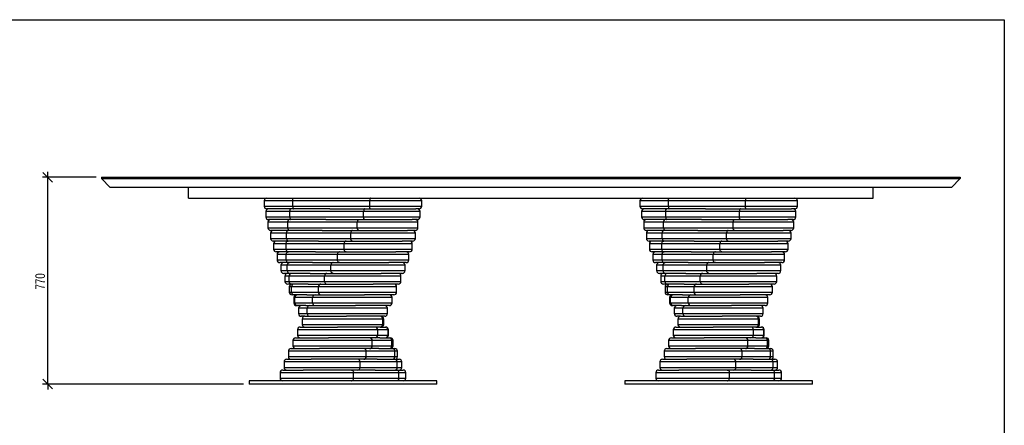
# Model space of a CAD drawing. Header units: millimetres. Extents: x 5 to 292, y 5 to 205.
# Tile 3 of 3: x 109 to 292, y 130 to 205. Entities that reach past the tile are written whole.
import ezdxf

# ---------------------------------------------------------------- set-up
doc = ezdxf.new("R2010")
doc.units = ezdxf.units.MM
doc.layers.add('FORMAT', color=7, linetype='Continuous')
doc.styles.add('SLDTEXTSTYLE1', font='TXT', dxfattribs={"width": 0.75})
doc.dimstyles.new('SLDDIMSTYLE0', dxfattribs={"dimtxt": 1.8, "dimasz": 1.8, "dimexe": 0, "dimexo": 0.0625, "dimgap": 0.45, "dimtad": 1, "dimlfac": 20, "dimrnd": 1e-09, "dimzin": 12, "dimdsep": 46, "dimtxsty": 'SLDTEXTSTYLE1', "dimblk1": 'OBLIQUE', "dimblk2": 'OBLIQUE', "dimsah": 1, "dimcen": 0.09, "dimadec": 0, "dimazin": 3, "dimtfac": 1, "dimtmove": 0, "dimatfit": 0, "dimldrblk": 'OBLIQUE', "dimfxl": 0, "dimfrac": 2, "dimtolj": 1, "dimtzin": 12, "dimarcsym": 0})

# ---------------------------------------------------------------- blocks, each defined once
blk = doc.blocks.new('_Oblique')
at = {"color": 0, "linetype": 'ByBlock', "lineweight": -2}
blk.add_line((-0.5, -0.5), (0.5, 0.5), dxfattribs=at)
blk = doc.blocks.new('_D')
at = {"layer": 'FORMAT', "color": 7}
for p, q in [((113.8, 175.69), (113.8, 176.69)), ((122.8, 175.69), (112.8, 175.69)), ((113.8, 137.19), (113.8, 175.69)), ((150.3, 137.19), (112.8, 137.19)), ((113.8, 137.19), (113.8, 136.19))]:
    blk.add_line(p, q, dxfattribs=at)
at = {"layer": 'FORMAT', "color": 7, "xscale": 1.8, "yscale": 1.8}
for p, rotation in [((113.8, 175.69), 270.0000000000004), ((113.8, 137.19), 90.0000000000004)]:
    blk.add_blockref('_Oblique', p, dxfattribs=dict(at, rotation=rotation))
at = {"layer": 'FORMAT', "color": 7, "insert": (111.48, 154.79), "char_height": 1.8, "attachment_point": 1, "rotation": 90, "style": 'SLDTEXTSTYLE1'}
blk.add_mtext('770', dxfattribs=at)

msp = doc.modelspace()

# ---------------------------------------------------------------- linework, layer by layer
at = {"color": 7, "linetype": 'Continuous', "lineweight": 25}
for p, q in [((123.7986, 175.6906), (283.7986, 175.6906)), ((123.7986, 175.6906), (123.7986, 175.4406)), ((123.7986, 175.4406), (283.7986, 175.4406)), ((125.4486, 173.7906), (123.7986, 175.4406)), ((283.7986, 175.4406), (282.1486, 173.7906)), ((283.7986, 175.6906), (283.7986, 175.4406)), ((282.1486, 173.7906), (125.4486, 173.7906)), ((140.0486, 171.7906), (140.0486, 173.7906)), ((267.5486, 171.7906), (267.5486, 173.7906)), ((140.0486, 171.7906), (267.5486, 171.7906)), ((154.12631, 171.2906), (154.12631, 170.2906)), ((159.43352, 171.2906), (154.12631, 171.2906)), ((173.77809, 171.2906), (159.43352, 171.2906)), ((159.43352, 170.2906), (159.43352, 171.2906)), ((173.77809, 170.2906), (173.77809, 171.2906)), ((183.47088, 171.2906), (173.77809, 171.2906)), ((183.47088, 170.2906), (183.47088, 171.2906)), ((224.12631, 171.2906), (224.12631, 170.2906)), ((229.43352, 171.2906), (224.12631, 171.2906)), ((243.77809, 171.2906), (229.43352, 171.2906)), ((229.43352, 170.2906), (229.43352, 171.2906)), ((243.77809, 170.2906), (243.77809, 171.2906)), ((253.47088, 171.2906), (243.77809, 171.2906)), ((253.47088, 170.2906), (253.47088, 171.2906)), ((154.12631, 170.2906), (159.43352, 170.2906)), ((154.43113, 169.2906), (154.43113, 168.2906)), ((158.91652, 169.2906), (154.43113, 169.2906)), ((159.57971, 169.7906), (154.62631, 169.7906)), ((172.65146, 169.2906), (158.91652, 169.2906)), ((158.91652, 168.2906), (158.91652, 169.2906)), ((159.43352, 170.2906), (173.77809, 170.2906)), ((166.36015, 169.7906), (159.57971, 169.7906)), ((166.36015, 169.7906), (172.85243, 169.7906)), ((172.65146, 168.2906), (172.65146, 169.2906)), ((183.16607, 169.2906), (172.65146, 169.2906)), ((172.85243, 169.7906), (182.3687, 169.7906)), ((173.77809, 170.2906), (183.47088, 170.2906)), ((182.97088, 169.7906), (182.3687, 169.7906)), ((183.16607, 168.2906), (183.16607, 169.2906)), ((224.12631, 170.2906), (229.43352, 170.2906)), ((224.43113, 169.2906), (224.43113, 168.2906)), ((228.91652, 169.2906), (224.43113, 169.2906)), ((229.57971, 169.7906), (224.62631, 169.7906)), ((242.65146, 169.2906), (228.91652, 169.2906)), ((228.91652, 168.2906), (228.91652, 169.2906)), ((229.43352, 170.2906), (243.77809, 170.2906)), ((236.36015, 169.7906), (229.57971, 169.7906)), ((236.36015, 169.7906), (242.85243, 169.7906)), ((242.65146, 168.2906), (242.65146, 169.2906)), ((253.16607, 169.2906), (242.65146, 169.2906)), ((242.85243, 169.7906), (252.3687, 169.7906)), ((243.77809, 170.2906), (253.47088, 170.2906)), ((252.97088, 169.7906), (252.3687, 169.7906)), ((253.16607, 168.2906), (253.16607, 169.2906)), ((154.43113, 168.2906), (158.91652, 168.2906)), ((154.82974, 167.2906), (154.82974, 166.2906)), ((158.53449, 167.2906), (154.82974, 167.2906)), ((159.11749, 167.7906), (154.93113, 167.7906)), ((171.4722, 167.2906), (158.53449, 167.2906)), ((158.53449, 166.2906), (158.53449, 167.2906)), ((158.91652, 168.2906), (172.65146, 168.2906)), ((165.60977, 167.7906), (159.11749, 167.7906)), ((165.60977, 167.7906), (171.72521, 167.7906)), ((171.4722, 166.2906), (171.4722, 167.2906)), ((182.76745, 167.2906), (171.4722, 167.2906)), ((171.72521, 167.7906), (181.6888, 167.7906)), ((172.65146, 168.2906), (183.16607, 168.2906)), ((182.66607, 167.7906), (181.6888, 167.7906)), ((182.76745, 166.2906), (182.76745, 167.2906)), ((224.43113, 168.2906), (228.91652, 168.2906)), ((224.82974, 167.2906), (224.82974, 166.2906)), ((228.53449, 167.2906), (224.82974, 167.2906)), ((229.11749, 167.7906), (224.93113, 167.7906)), ((241.4722, 167.2906), (228.53449, 167.2906)), ((228.53449, 166.2906), (228.53449, 167.2906)), ((228.91652, 168.2906), (242.65146, 168.2906)), ((235.60977, 167.7906), (229.11749, 167.7906)), ((235.60977, 167.7906), (241.72521, 167.7906)), ((241.4722, 166.2906), (241.4722, 167.2906)), ((252.76745, 167.2906), (241.4722, 167.2906)), ((241.72521, 167.7906), (251.6888, 167.7906)), ((242.65146, 168.2906), (253.16607, 168.2906)), ((252.66607, 167.7906), (251.6888, 167.7906)), ((252.76745, 166.2906), (252.76745, 167.2906)), ((154.82974, 166.2906), (158.53449, 166.2906)), ((155.31672, 165.2906), (155.31672, 164.2906)), ((158.29266, 165.2906), (155.31672, 165.2906)), ((158.78751, 165.7906), (155.32974, 165.7906)), ((170.25642, 165.2906), (158.29266, 165.2906)), ((158.29266, 164.2906), (158.29266, 165.2906)), ((158.53449, 166.2906), (171.4722, 166.2906)), ((164.90295, 165.7906), (158.78751, 165.7906)), ((164.90295, 165.7906), (170.55802, 165.7906)), ((170.25642, 164.2906), (170.25642, 165.2906)), ((182.28048, 165.2906), (170.25642, 165.2906)), ((170.55802, 165.7906), (180.83283, 165.7906)), ((171.4722, 166.2906), (182.76745, 166.2906)), ((182.26745, 165.7906), (180.83283, 165.7906)), ((182.28048, 164.2906), (182.28048, 165.2906)), ((224.82974, 166.2906), (228.53449, 166.2906)), ((225.31672, 165.2906), (225.31672, 164.2906)), ((228.29266, 165.2906), (225.31672, 165.2906)), ((228.78751, 165.7906), (225.32974, 165.7906)), ((240.25642, 165.2906), (228.29266, 165.2906)), ((228.29266, 164.2906), (228.29266, 165.2906)), ((228.53449, 166.2906), (241.4722, 166.2906)), ((234.90295, 165.7906), (228.78751, 165.7906)), ((234.90295, 165.7906), (240.55802, 165.7906)), ((240.25642, 164.2906), (240.25642, 165.2906)), ((252.28048, 165.2906), (240.25642, 165.2906)), ((240.55802, 165.7906), (250.83283, 165.7906)), ((241.4722, 166.2906), (252.76745, 166.2906)), ((252.26745, 165.7906), (250.83283, 165.7906)), ((252.28048, 164.2906), (252.28048, 165.2906)), ((155.31672, 164.2906), (158.29266, 164.2906)), ((158.59426, 163.7906), (155.81672, 163.7906)), ((155.88539, 163.2906), (155.88539, 162.2906)), ((158.19432, 163.2906), (155.88539, 163.2906)), ((169.02072, 163.2906), (158.19432, 163.2906)), ((158.19432, 162.2906), (158.19432, 163.2906)), ((158.29266, 164.2906), (170.25642, 164.2906)), ((164.24933, 163.7906), (158.59426, 163.7906)), ((164.24933, 163.7906), (169.3668, 163.7906)), ((169.02072, 162.2906), (169.02072, 163.2906)), ((181.7118, 163.2906), (169.02072, 163.2906)), ((169.3668, 163.7906), (179.81249, 163.7906)), ((170.25642, 164.2906), (182.28048, 164.2906)), ((181.78048, 163.7906), (179.81249, 163.7906)), ((181.7118, 162.2906), (181.7118, 163.2906)), ((225.31672, 164.2906), (228.29266, 164.2906)), ((228.59426, 163.7906), (225.81672, 163.7906)), ((225.88539, 163.2906), (225.88539, 162.2906)), ((228.19432, 163.2906), (225.88539, 163.2906)), ((239.02072, 163.2906), (228.19432, 163.2906)), ((228.19432, 162.2906), (228.19432, 163.2906)), ((228.29266, 164.2906), (240.25642, 164.2906)), ((234.24933, 163.7906), (228.59426, 163.7906)), ((234.24933, 163.7906), (239.3668, 163.7906)), ((239.02072, 162.2906), (239.02072, 163.2906)), ((251.7118, 163.2906), (239.02072, 163.2906)), ((239.3668, 163.7906), (249.81249, 163.7906)), ((240.25642, 164.2906), (252.28048, 164.2906)), ((251.78048, 163.7906), (249.81249, 163.7906)), ((251.7118, 162.2906), (251.7118, 163.2906)), ((155.88539, 162.2906), (158.19432, 162.2906)), ((158.54039, 161.7906), (156.38539, 161.7906)), ((158.19432, 162.2906), (169.02072, 162.2906)), ((163.65785, 161.7906), (158.54039, 161.7906)), ((163.65785, 161.7906), (168.16781, 161.7906)), ((168.16781, 161.7906), (178.64172, 161.7906)), ((169.02072, 162.2906), (181.7118, 162.2906)), ((181.2118, 161.7906), (178.64172, 161.7906)), ((225.88539, 162.2906), (228.19432, 162.2906)), ((228.54039, 161.7906), (226.38539, 161.7906)), ((228.19432, 162.2906), (239.02072, 162.2906)), ((233.65785, 161.7906), (228.54039, 161.7906)), ((233.65785, 161.7906), (238.16781, 161.7906)), ((238.16781, 161.7906), (248.64172, 161.7906)), ((239.02072, 162.2906), (251.7118, 162.2906)), ((251.2118, 161.7906), (248.64172, 161.7906)), ((156.52801, 161.2906), (156.52801, 160.2906)), ((158.24082, 161.2906), (156.52801, 161.2906)), ((156.52801, 160.2906), (158.24082, 160.2906)), ((158.62664, 159.7906), (157.02801, 159.7906)), ((167.782, 161.2906), (158.24082, 161.2906)), ((158.24082, 160.2906), (158.24082, 161.2906)), ((158.24082, 160.2906), (167.782, 160.2906)), ((163.13659, 159.7906), (158.62664, 159.7906)), ((163.13659, 159.7906), (166.97744, 159.7906)), ((166.97744, 159.7906), (177.3365, 159.7906)), ((167.782, 160.2906), (167.782, 161.2906)), ((181.06918, 161.2906), (167.782, 161.2906)), ((167.782, 160.2906), (181.06918, 160.2906)), ((180.56918, 159.7906), (177.3365, 159.7906)), ((181.06918, 160.2906), (181.06918, 161.2906)), ((226.52801, 161.2906), (226.52801, 160.2906)), ((228.24082, 161.2906), (226.52801, 161.2906)), ((226.52801, 160.2906), (228.24082, 160.2906)), ((228.62664, 159.7906), (227.02801, 159.7906)), ((237.782, 161.2906), (228.24082, 161.2906)), ((228.24082, 160.2906), (228.24082, 161.2906)), ((228.24082, 160.2906), (237.782, 160.2906)), ((233.13659, 159.7906), (228.62664, 159.7906)), ((233.13659, 159.7906), (236.97744, 159.7906)), ((236.97744, 159.7906), (247.3365, 159.7906)), ((237.782, 160.2906), (237.782, 161.2906)), ((251.06918, 161.2906), (237.782, 161.2906)), ((237.782, 160.2906), (251.06918, 160.2906)), ((250.56918, 159.7906), (247.3365, 159.7906)), ((251.06918, 160.2906), (251.06918, 161.2906)), ((157.23578, 159.2906), (157.23578, 158.2906)), ((158.43153, 159.2906), (157.23578, 159.2906)), ((157.23578, 158.2906), (158.43153, 158.2906)), ((158.85182, 157.7906), (157.73578, 157.7906)), ((166.55716, 159.2906), (158.43153, 159.2906)), ((158.43153, 158.2906), (158.43153, 159.2906)), ((158.43153, 158.2906), (166.55716, 158.2906)), ((162.69267, 157.7906), (158.85182, 157.7906)), ((162.69267, 157.7906), (165.81195, 157.7906)), ((165.81195, 157.7906), (175.91467, 157.7906)), ((166.55716, 158.2906), (166.55716, 159.2906)), ((180.36141, 159.2906), (166.55716, 159.2906)), ((166.55716, 158.2906), (180.36141, 158.2906)), ((179.86141, 157.7906), (175.91467, 157.7906)), ((180.36141, 158.2906), (180.36141, 159.2906)), ((227.23578, 159.2906), (227.23578, 158.2906)), ((228.43153, 159.2906), (227.23578, 159.2906)), ((227.23578, 158.2906), (228.43153, 158.2906)), ((228.85182, 157.7906), (227.73578, 157.7906)), ((236.55716, 159.2906), (228.43153, 159.2906)), ((228.43153, 158.2906), (228.43153, 159.2906)), ((228.43153, 158.2906), (236.55716, 158.2906)), ((232.69267, 157.7906), (228.85182, 157.7906)), ((232.69267, 157.7906), (235.81195, 157.7906)), ((235.81195, 157.7906), (245.91467, 157.7906)), ((236.55716, 158.2906), (236.55716, 159.2906)), ((250.36141, 159.2906), (236.55716, 159.2906)), ((236.55716, 158.2906), (250.36141, 158.2906)), ((249.86141, 157.7906), (245.91467, 157.7906)), ((250.36141, 158.2906), (250.36141, 159.2906)), ((157.99905, 157.2906), (157.99905, 156.2906)), ((158.76385, 157.2906), (157.99905, 157.2906)), ((157.99905, 156.2906), (158.76385, 156.2906)), ((165.36293, 157.2906), (158.76385, 157.2906)), ((158.76385, 156.2906), (158.76385, 157.2906)), ((158.76385, 156.2906), (165.36293, 156.2906)), ((165.36293, 156.2906), (165.36293, 157.2906)), ((179.59814, 157.2906), (165.36293, 157.2906)), ((165.36293, 156.2906), (179.59814, 156.2906)), ((179.59814, 156.2906), (179.59814, 157.2906)), ((227.99905, 157.2906), (227.99905, 156.2906)), ((228.76385, 157.2906), (227.99905, 157.2906)), ((227.99905, 156.2906), (228.76385, 156.2906)), ((235.36293, 157.2906), (228.76385, 157.2906)), ((228.76385, 156.2906), (228.76385, 157.2906)), ((228.76385, 156.2906), (235.36293, 156.2906)), ((235.36293, 156.2906), (235.36293, 157.2906)), ((249.59814, 157.2906), (235.36293, 157.2906)), ((235.36293, 156.2906), (249.59814, 156.2906)), ((249.59814, 156.2906), (249.59814, 157.2906)), ((159.21286, 155.7906), (158.49905, 155.7906)), ((158.80739, 155.2906), (158.80739, 154.2906)), ((159.23322, 155.2906), (158.80739, 155.2906)), ((158.80739, 154.2906), (159.23322, 154.2906)), ((162.33214, 155.7906), (159.21286, 155.7906)), ((164.21563, 155.2906), (159.23322, 155.2906)), ((159.23322, 154.2906), (159.23322, 155.2906)), ((159.23322, 154.2906), (164.21563, 154.2906)), ((162.33214, 155.7906), (164.68725, 155.7906)), ((164.21563, 154.2906), (164.21563, 155.2906)), ((178.7898, 155.2906), (164.21563, 155.2906)), ((164.21563, 154.2906), (178.7898, 154.2906)), ((164.68725, 155.7906), (174.39564, 155.7906)), ((179.09814, 155.7906), (174.39564, 155.7906)), ((178.7898, 154.2906), (178.7898, 155.2906)), ((229.21286, 155.7906), (228.49905, 155.7906)), ((228.80739, 155.2906), (228.80739, 154.2906)), ((229.23322, 155.2906), (228.80739, 155.2906)), ((228.80739, 154.2906), (229.23322, 154.2906)), ((232.33214, 155.7906), (229.21286, 155.7906)), ((234.21563, 155.2906), (229.23322, 155.2906)), ((229.23322, 154.2906), (229.23322, 155.2906)), ((229.23322, 154.2906), (234.21563, 154.2906)), ((232.33214, 155.7906), (234.68725, 155.7906)), ((234.21563, 154.2906), (234.21563, 155.2906)), ((248.7898, 155.2906), (234.21563, 155.2906)), ((234.21563, 154.2906), (248.7898, 154.2906)), ((234.68725, 155.7906), (244.39564, 155.7906)), ((249.09814, 155.7906), (244.39564, 155.7906)), ((248.7898, 154.2906), (248.7898, 155.2906)), ((159.70483, 153.7906), (159.30739, 153.7906)), ((159.64975, 153.2906), (159.64975, 152.2906)), ((159.83324, 153.2906), (159.64975, 153.2906)), ((159.64975, 152.2906), (159.83324, 152.2906)), ((162.05994, 153.7906), (159.70483, 153.7906)), ((163.13093, 153.2906), (159.83324, 153.2906)), ((159.83324, 152.2906), (159.83324, 153.2906)), ((159.83324, 152.2906), (163.13093, 152.2906)), ((162.05994, 153.7906), (163.6187, 153.7906)), ((163.13093, 152.2906), (163.13093, 153.2906)), ((177.94744, 153.2906), (163.13093, 153.2906)), ((163.13093, 152.2906), (177.94744, 152.2906)), ((163.6187, 153.7906), (172.80016, 153.7906)), ((178.2898, 153.7906), (172.80016, 153.7906)), ((177.94744, 152.2906), (177.94744, 153.2906)), ((229.70483, 153.7906), (229.30739, 153.7906)), ((229.64975, 153.2906), (229.64975, 152.2906)), ((229.83324, 153.2906), (229.64975, 153.2906)), ((229.64975, 152.2906), (229.83324, 152.2906)), ((232.05994, 153.7906), (229.70483, 153.7906)), ((233.13093, 153.2906), (229.83324, 153.2906)), ((229.83324, 152.2906), (229.83324, 153.2906)), ((229.83324, 152.2906), (233.13093, 152.2906)), ((232.05994, 153.7906), (233.6187, 153.7906)), ((233.13093, 152.2906), (233.13093, 153.2906)), ((247.94744, 153.2906), (233.13093, 153.2906)), ((233.13093, 152.2906), (247.94744, 152.2906)), ((233.6187, 153.7906), (242.80016, 153.7906)), ((248.2898, 153.7906), (242.80016, 153.7906)), ((247.94744, 152.2906), (247.94744, 153.2906)), ((160.32101, 151.7906), (160.14975, 151.7906)), ((161.87977, 151.7906), (160.32101, 151.7906)), ((160.51463, 151.2906), (160.51463, 150.2906)), ((160.55572, 151.2906), (160.51463, 151.2906)), ((162.12365, 151.2906), (160.55572, 151.2906)), ((160.55572, 150.2906), (160.55572, 151.2906)), ((161.87977, 151.7906), (162.62091, 151.7906)), ((162.12365, 150.2906), (162.12365, 151.2906)), ((177.08256, 151.2906), (162.12365, 151.2906)), ((162.62091, 151.7906), (171.15002, 151.7906)), ((177.44744, 151.7906), (171.15002, 151.7906)), ((177.08256, 150.2906), (177.08256, 151.2906)), ((230.32101, 151.7906), (230.14975, 151.7906)), ((231.87977, 151.7906), (230.32101, 151.7906)), ((230.51463, 151.2906), (230.51463, 150.2906)), ((230.55572, 151.2906), (230.51463, 151.2906)), ((232.12365, 151.2906), (230.55572, 151.2906)), ((230.55572, 150.2906), (230.55572, 151.2906)), ((231.87977, 151.7906), (232.62091, 151.7906)), ((232.12365, 150.2906), (232.12365, 151.2906)), ((247.08256, 151.2906), (232.12365, 151.2906)), ((232.62091, 151.7906), (241.15002, 151.7906)), ((247.44744, 151.7906), (241.15002, 151.7906)), ((247.08256, 150.2906), (247.08256, 151.2906)), ((160.51463, 150.2906), (160.55572, 150.2906)), ((160.55572, 150.2906), (162.12365, 150.2906)), ((161.05298, 149.7906), (161.01463, 149.7906)), ((161.70697, 149.7906), (161.05298, 149.7906)), ((161.20697, 149.2906), (161.20697, 148.2906)), ((176.20641, 149.2906), (161.20697, 149.2906)), ((161.70697, 149.7906), (169.46777, 149.7906)), ((162.12365, 150.2906), (177.08256, 150.2906)), ((176.58256, 149.7906), (169.46777, 149.7906)), ((176.20641, 148.2906), (176.20641, 149.2906)), ((176.38966, 149.2906), (176.20641, 149.2906)), ((176.38966, 148.2906), (176.38966, 149.2906)), ((176.39022, 149.2906), (176.38966, 149.2906)), ((176.39022, 148.2906), (176.39022, 149.2906)), ((230.51463, 150.2906), (230.55572, 150.2906)), ((230.55572, 150.2906), (232.12365, 150.2906)), ((231.05298, 149.7906), (231.01463, 149.7906)), ((231.70697, 149.7906), (231.05298, 149.7906)), ((231.20697, 149.2906), (231.20697, 148.2906)), ((246.20641, 149.2906), (231.20697, 149.2906)), ((231.70697, 149.7906), (239.46777, 149.7906)), ((232.12365, 150.2906), (247.08256, 150.2906)), ((246.58256, 149.7906), (239.46777, 149.7906)), ((246.20641, 148.2906), (246.20641, 149.2906)), ((246.38966, 149.2906), (246.20641, 149.2906)), ((246.38966, 148.2906), (246.38966, 149.2906)), ((246.39022, 149.2906), (246.38966, 149.2906)), ((246.39022, 148.2906), (246.39022, 149.2906)), ((160.33263, 147.2906), (160.33263, 146.2906)), ((175.27016, 147.2906), (160.33263, 147.2906)), ((160.83263, 147.7906), (167.77638, 147.7906)), ((161.20697, 148.2906), (176.20641, 148.2906)), ((175.70645, 147.7906), (167.77638, 147.7906)), ((175.27016, 146.2906), (175.27016, 147.2906)), ((177.2021, 147.2906), (175.27016, 147.2906)), ((175.79307, 147.7906), (175.70645, 147.7906)), ((175.79307, 147.7906), (176.70626, 147.7906)), ((176.20641, 148.2906), (176.38966, 148.2906)), ((176.38966, 148.2906), (176.39022, 148.2906)), ((176.70626, 147.7906), (176.76456, 147.7906)), ((177.2021, 146.2906), (177.2021, 147.2906)), ((177.26456, 147.2906), (177.2021, 147.2906)), ((177.26456, 146.2906), (177.26456, 147.2906)), ((230.33263, 147.2906), (230.33263, 146.2906)), ((245.27016, 147.2906), (230.33263, 147.2906)), ((230.83263, 147.7906), (237.77638, 147.7906)), ((231.20697, 148.2906), (246.20641, 148.2906)), ((245.70645, 147.7906), (237.77638, 147.7906)), ((245.27016, 146.2906), (245.27016, 147.2906)), ((247.2021, 147.2906), (245.27016, 147.2906)), ((245.79307, 147.7906), (245.70645, 147.7906)), ((245.79307, 147.7906), (246.70626, 147.7906)), ((246.20641, 148.2906), (246.38966, 148.2906)), ((246.38966, 148.2906), (246.39022, 148.2906)), ((246.70626, 147.7906), (246.76456, 147.7906)), ((247.2021, 146.2906), (247.2021, 147.2906)), ((247.26456, 147.2906), (247.2021, 147.2906)), ((247.26456, 146.2906), (247.26456, 147.2906)), ((159.47148, 145.2906), (159.47148, 144.2906)), ((174.24552, 145.2906), (159.47148, 145.2906)), ((159.97148, 145.7906), (166.09895, 145.7906)), ((160.33263, 146.2906), (175.27016, 146.2906)), ((174.77433, 145.7906), (166.09895, 145.7906)), ((174.24552, 144.2906), (174.24552, 145.2906)), ((177.89975, 145.2906), (174.24552, 145.2906)), ((175.68752, 145.7906), (174.77433, 145.7906)), ((175.27016, 146.2906), (177.2021, 146.2906)), ((175.68752, 145.7906), (177.41481, 145.7906)), ((177.2021, 146.2906), (177.26456, 146.2906)), ((177.41481, 145.7906), (177.62571, 145.7906)), ((177.89975, 144.2906), (177.89975, 145.2906)), ((178.12571, 145.2906), (177.89975, 145.2906)), ((178.12571, 144.2906), (178.12571, 145.2906)), ((229.47148, 145.2906), (229.47148, 144.2906)), ((244.24552, 145.2906), (229.47148, 145.2906)), ((229.97148, 145.7906), (236.09895, 145.7906)), ((230.33263, 146.2906), (245.27016, 146.2906)), ((244.77433, 145.7906), (236.09895, 145.7906)), ((244.24552, 144.2906), (244.24552, 145.2906)), ((247.89975, 145.2906), (244.24552, 145.2906)), ((245.68752, 145.7906), (244.77433, 145.7906)), ((245.27016, 146.2906), (247.2021, 146.2906)), ((245.68752, 145.7906), (247.41481, 145.7906)), ((247.2021, 146.2906), (247.26456, 146.2906)), ((247.41481, 145.7906), (247.62571, 145.7906)), ((247.89975, 144.2906), (247.89975, 145.2906)), ((248.12571, 145.2906), (247.89975, 145.2906)), ((248.12571, 144.2906), (248.12571, 145.2906)), ((158.63529, 143.2906), (158.63529, 142.2906)), ((173.14649, 143.2906), (158.63529, 143.2906)), ((159.13529, 143.7906), (164.45839, 143.7906)), ((159.47148, 144.2906), (174.24552, 144.2906)), ((173.76059, 143.7906), (164.45839, 143.7906)), ((173.14649, 142.2906), (173.14649, 143.2906)), ((178.47309, 143.2906), (173.14649, 143.2906)), ((175.48788, 143.7906), (173.76059, 143.7906)), ((174.24552, 144.2906), (177.89975, 144.2906)), ((175.48788, 143.7906), (178.00568, 143.7906)), ((177.89975, 144.2906), (178.12571, 144.2906)), ((178.00568, 143.7906), (178.4619, 143.7906)), ((178.47309, 142.2906), (178.47309, 143.2906)), ((178.9619, 143.2906), (178.47309, 143.2906)), ((178.9619, 142.2906), (178.9619, 143.2906)), ((228.63529, 143.2906), (228.63529, 142.2906)), ((243.14649, 143.2906), (228.63529, 143.2906)), ((229.13529, 143.7906), (234.45839, 143.7906)), ((229.47148, 144.2906), (244.24552, 144.2906)), ((243.76059, 143.7906), (234.45839, 143.7906)), ((243.14649, 142.2906), (243.14649, 143.2906)), ((248.47309, 143.2906), (243.14649, 143.2906)), ((245.48788, 143.7906), (243.76059, 143.7906)), ((244.24552, 144.2906), (247.89975, 144.2906)), ((245.48788, 143.7906), (248.00568, 143.7906)), ((247.89975, 144.2906), (248.12571, 144.2906)), ((248.00568, 143.7906), (248.4619, 143.7906)), ((248.47309, 142.2906), (248.47309, 143.2906)), ((248.9619, 143.2906), (248.47309, 143.2906)), ((248.9619, 142.2906), (248.9619, 143.2906)), ((157.83548, 141.2906), (157.83548, 140.2906)), ((171.98806, 141.2906), (157.83548, 141.2906)), ((158.33548, 141.7906), (162.87712, 141.7906)), ((158.63529, 142.2906), (173.14649, 142.2906)), ((172.67907, 141.7906), (162.87712, 141.7906)), ((171.98806, 140.2906), (171.98806, 141.2906)), ((178.91429, 141.2906), (171.98806, 141.2906)), ((175.19687, 141.7906), (172.67907, 141.7906)), ((173.14649, 142.2906), (178.47309, 142.2906)), ((175.19687, 141.7906), (178.47079, 141.7906)), ((178.47079, 141.7906), (179.26171, 141.7906)), ((178.47309, 142.2906), (178.9619, 142.2906)), ((178.91429, 140.2906), (178.91429, 141.2906)), ((179.76171, 141.2906), (178.91429, 141.2906)), ((179.76171, 140.2906), (179.76171, 141.2906)), ((227.83548, 141.2906), (227.83548, 140.2906)), ((241.98806, 141.2906), (227.83548, 141.2906)), ((228.33548, 141.7906), (232.87712, 141.7906)), ((228.63529, 142.2906), (243.14649, 142.2906)), ((242.67907, 141.7906), (232.87712, 141.7906)), ((241.98806, 140.2906), (241.98806, 141.2906)), ((248.91429, 141.2906), (241.98806, 141.2906)), ((245.19687, 141.7906), (242.67907, 141.7906)), ((243.14649, 142.2906), (248.47309, 142.2906)), ((245.19687, 141.7906), (248.47079, 141.7906)), ((248.47079, 141.7906), (249.26171, 141.7906)), ((248.47309, 142.2906), (248.9619, 142.2906)), ((248.91429, 140.2906), (248.91429, 141.2906)), ((249.76171, 141.2906), (248.91429, 141.2906)), ((249.76171, 140.2906), (249.76171, 141.2906)), ((157.58297, 139.7906), (161.37672, 139.7906)), ((157.83548, 140.2906), (171.98806, 140.2906)), ((171.54456, 139.7906), (161.37672, 139.7906)), ((174.81847, 139.7906), (171.54456, 139.7906)), ((171.98806, 140.2906), (178.91429, 140.2906)), ((174.81847, 139.7906), (178.80379, 139.7906)), ((178.80379, 139.7906), (180.01422, 139.7906)), ((178.91429, 140.2906), (179.76171, 140.2906)), ((227.58297, 139.7906), (231.37672, 139.7906)), ((227.83548, 140.2906), (241.98806, 140.2906)), ((241.54456, 139.7906), (231.37672, 139.7906)), ((244.81847, 139.7906), (241.54456, 139.7906)), ((241.98806, 140.2906), (248.91429, 140.2906)), ((244.81847, 139.7906), (248.80379, 139.7906)), ((248.80379, 139.7906), (250.01422, 139.7906)), ((248.91429, 140.2906), (249.76171, 140.2906)), ((151.2986, 137.7906), (151.2986, 137.1906)), ((186.2986, 137.7906), (151.2986, 137.7906)), ((157.08297, 139.2906), (157.08297, 138.2906)), ((170.78607, 139.2906), (157.08297, 139.2906)), ((157.08297, 138.2906), (170.78607, 138.2906)), ((170.78607, 138.2906), (170.78607, 139.2906)), ((179.21733, 139.2906), (170.78607, 139.2906)), ((170.78607, 138.2906), (179.21733, 138.2906)), ((179.21733, 138.2906), (179.21733, 139.2906)), ((180.51422, 139.2906), (179.21733, 139.2906)), ((179.21733, 138.2906), (180.51422, 138.2906)), ((180.51422, 138.2906), (180.51422, 139.2906)), ((186.2986, 137.1906), (186.2986, 137.7906)), ((221.2986, 137.7906), (221.2986, 137.1906)), ((256.2986, 137.7906), (221.2986, 137.7906)), ((227.08297, 139.2906), (227.08297, 138.2906)), ((240.78607, 139.2906), (227.08297, 139.2906)), ((227.08297, 138.2906), (240.78607, 138.2906)), ((240.78607, 138.2906), (240.78607, 139.2906)), ((249.21733, 139.2906), (240.78607, 139.2906)), ((240.78607, 138.2906), (249.21733, 138.2906)), ((249.21733, 138.2906), (249.21733, 139.2906)), ((250.51422, 139.2906), (249.21733, 139.2906)), ((249.21733, 138.2906), (250.51422, 138.2906)), ((250.51422, 138.2906), (250.51422, 139.2906)), ((256.2986, 137.1906), (256.2986, 137.7906)), ((186.2986, 137.1906), (151.2986, 137.1906)), ((256.2986, 137.1906), (221.2986, 137.1906))]:
    msp.add_line(p, q, dxfattribs=at)
at = {"color": 7, "linetype": 'Continuous', "lineweight": 25, "flags": 128}
for points in [[(159.43352, 171.2906), (159.43633, 171.38814), (159.44465, 171.48194), (159.45816, 171.56838), (159.47634, 171.64415), (159.49849, 171.70633), (159.52377, 171.75254), (159.55119, 171.78099), (159.57971, 171.7906)], [(173.92428, 171.7906), (173.89576, 171.78099), (173.86834, 171.75254), (173.84306, 171.70633), (173.82091, 171.64415), (173.80273, 171.56838), (173.78922, 171.48194), (173.7809, 171.38814), (173.77809, 171.2906)], [(229.43352, 171.2906), (229.43633, 171.38814), (229.44465, 171.48194), (229.45816, 171.56838), (229.47634, 171.64415), (229.49849, 171.70633), (229.52377, 171.75254), (229.55119, 171.78099), (229.57971, 171.7906)], [(243.92428, 171.7906), (243.89576, 171.78099), (243.86834, 171.75254), (243.84306, 171.70633), (243.82091, 171.64415), (243.80273, 171.56838), (243.78922, 171.48194), (243.7809, 171.38814), (243.77809, 171.2906)], [(158.91652, 169.2906), (158.92038, 169.38814), (158.93182, 169.48194), (158.95039, 169.56838), (158.97538, 169.64415), (159.00584, 169.70633), (159.04058, 169.75254), (159.07828, 169.78099), (159.11749, 169.7906)], [(159.43352, 170.2906), (159.43633, 170.19305), (159.44465, 170.09926), (159.45816, 170.01281), (159.47634, 169.93704), (159.49849, 169.87486), (159.52377, 169.82866), (159.55119, 169.8002), (159.57971, 169.7906)], [(172.85243, 169.7906), (172.81322, 169.78099), (172.77552, 169.75254), (172.74078, 169.70633), (172.71032, 169.64415), (172.68533, 169.56838), (172.66676, 169.48194), (172.65532, 169.38814), (172.65146, 169.2906)], [(173.92428, 169.7906), (173.89576, 169.8002), (173.86834, 169.82866), (173.84306, 169.87486), (173.82091, 169.93704), (173.80273, 170.01281), (173.78922, 170.09926), (173.7809, 170.19305), (173.77809, 170.2906)], [(228.91652, 169.2906), (228.92038, 169.38814), (228.93182, 169.48194), (228.95039, 169.56838), (228.97538, 169.64415), (229.00584, 169.70633), (229.04058, 169.75254), (229.07828, 169.78099), (229.11749, 169.7906)], [(229.43352, 170.2906), (229.43633, 170.19305), (229.44465, 170.09926), (229.45816, 170.01281), (229.47634, 169.93704), (229.49849, 169.87486), (229.52377, 169.82866), (229.55119, 169.8002), (229.57971, 169.7906)], [(242.85243, 169.7906), (242.81322, 169.78099), (242.77552, 169.75254), (242.74078, 169.70633), (242.71032, 169.64415), (242.68533, 169.56838), (242.66676, 169.48194), (242.65532, 169.38814), (242.65146, 169.2906)], [(243.92428, 169.7906), (243.89576, 169.8002), (243.86834, 169.82866), (243.84306, 169.87486), (243.82091, 169.93704), (243.80273, 170.01281), (243.78922, 170.09926), (243.7809, 170.19305), (243.77809, 170.2906)], [(158.53449, 167.2906), (158.53935, 167.38814), (158.55375, 167.48194), (158.57713, 167.56838), (158.6086, 167.64415), (158.64694, 167.70633), (158.69068, 167.75254), (158.73815, 167.78099), (158.78751, 167.7906)], [(158.91652, 168.2906), (158.92038, 168.19305), (158.93182, 168.09926), (158.95039, 168.01281), (158.97538, 167.93704), (159.00584, 167.87486), (159.04058, 167.82866), (159.07828, 167.8002), (159.11749, 167.7906)], [(171.72521, 167.7906), (171.67585, 167.78099), (171.62839, 167.75254), (171.58464, 167.70633), (171.5463, 167.64415), (171.51484, 167.56838), (171.49145, 167.48194), (171.47706, 167.38814), (171.4722, 167.2906)], [(172.85243, 167.7906), (172.81322, 167.8002), (172.77552, 167.82866), (172.74078, 167.87486), (172.71032, 167.93704), (172.68533, 168.01281), (172.66676, 168.09926), (172.65532, 168.19305), (172.65146, 168.2906)], [(228.53449, 167.2906), (228.53935, 167.38814), (228.55375, 167.48194), (228.57713, 167.56838), (228.6086, 167.64415), (228.64694, 167.70633), (228.69068, 167.75254), (228.73815, 167.78099), (228.78751, 167.7906)], [(228.91652, 168.2906), (228.92038, 168.19305), (228.93182, 168.09926), (228.95039, 168.01281), (228.97538, 167.93704), (229.00584, 167.87486), (229.04058, 167.82866), (229.07828, 167.8002), (229.11749, 167.7906)], [(241.72521, 167.7906), (241.67585, 167.78099), (241.62839, 167.75254), (241.58464, 167.70633), (241.5463, 167.64415), (241.51484, 167.56838), (241.49145, 167.48194), (241.47706, 167.38814), (241.4722, 167.2906)], [(242.85243, 167.7906), (242.81322, 167.8002), (242.77552, 167.82866), (242.74078, 167.87486), (242.71032, 167.93704), (242.68533, 168.01281), (242.66676, 168.09926), (242.65532, 168.19305), (242.65146, 168.2906)], [(158.29266, 165.2906), (158.29845, 165.38814), (158.31561, 165.48194), (158.34349, 165.56838), (158.38099, 165.64415), (158.4267, 165.70633), (158.47884, 165.75254), (158.53542, 165.78099), (158.59426, 165.7906)], [(158.53449, 166.2906), (158.53935, 166.19305), (158.55375, 166.09926), (158.57713, 166.01281), (158.6086, 165.93704), (158.64694, 165.87486), (158.69068, 165.82866), (158.73815, 165.8002), (158.78751, 165.7906)], [(170.55802, 165.7906), (170.49918, 165.78099), (170.4426, 165.75254), (170.39046, 165.70633), (170.34475, 165.64415), (170.30724, 165.56838), (170.27937, 165.48194), (170.26221, 165.38814), (170.25642, 165.2906)], [(171.72521, 165.7906), (171.67585, 165.8002), (171.62839, 165.82866), (171.58464, 165.87486), (171.5463, 165.93704), (171.51484, 166.01281), (171.49145, 166.09926), (171.47706, 166.19305), (171.4722, 166.2906)], [(228.29266, 165.2906), (228.29845, 165.38814), (228.31561, 165.48194), (228.34349, 165.56838), (228.38099, 165.64415), (228.4267, 165.70633), (228.47884, 165.75254), (228.53542, 165.78099), (228.59426, 165.7906)], [(228.53449, 166.2906), (228.53935, 166.19305), (228.55375, 166.09926), (228.57713, 166.01281), (228.6086, 165.93704), (228.64694, 165.87486), (228.69068, 165.82866), (228.73815, 165.8002), (228.78751, 165.7906)], [(240.55802, 165.7906), (240.49918, 165.78099), (240.4426, 165.75254), (240.39046, 165.70633), (240.34475, 165.64415), (240.30724, 165.56838), (240.27937, 165.48194), (240.26221, 165.38814), (240.25642, 165.2906)], [(241.72521, 165.7906), (241.67585, 165.8002), (241.62839, 165.82866), (241.58464, 165.87486), (241.5463, 165.93704), (241.51484, 166.01281), (241.49145, 166.09926), (241.47706, 166.19305), (241.4722, 166.2906)], [(158.19432, 163.2906), (158.20097, 163.38814), (158.22066, 163.48194), (158.25264, 163.56838), (158.29568, 163.64415), (158.34812, 163.70633), (158.40796, 163.75254), (158.47288, 163.78099), (158.54039, 163.7906)], [(158.29266, 164.2906), (158.29845, 164.19305), (158.31561, 164.09926), (158.34349, 164.01281), (158.38099, 163.93704), (158.4267, 163.87486), (158.47884, 163.82866), (158.53542, 163.8002), (158.59426, 163.7906)], [(169.3668, 163.7906), (169.29928, 163.78099), (169.23436, 163.75254), (169.17453, 163.70633), (169.12209, 163.64415), (169.07905, 163.56838), (169.04707, 163.48194), (169.02737, 163.38814), (169.02072, 163.2906)], [(170.55802, 163.7906), (170.49918, 163.8002), (170.4426, 163.82866), (170.39046, 163.87486), (170.34475, 163.93704), (170.30724, 164.01281), (170.27937, 164.09926), (170.26221, 164.19305), (170.25642, 164.2906)], [(228.19432, 163.2906), (228.20097, 163.38814), (228.22066, 163.48194), (228.25264, 163.56838), (228.29568, 163.64415), (228.34812, 163.70633), (228.40796, 163.75254), (228.47288, 163.78099), (228.54039, 163.7906)], [(228.29266, 164.2906), (228.29845, 164.19305), (228.31561, 164.09926), (228.34349, 164.01281), (228.38099, 163.93704), (228.4267, 163.87486), (228.47884, 163.82866), (228.53542, 163.8002), (228.59426, 163.7906)], [(239.3668, 163.7906), (239.29928, 163.78099), (239.23436, 163.75254), (239.17453, 163.70633), (239.12209, 163.64415), (239.07905, 163.56838), (239.04707, 163.48194), (239.02737, 163.38814), (239.02072, 163.2906)], [(240.55802, 163.7906), (240.49918, 163.8002), (240.4426, 163.82866), (240.39046, 163.87486), (240.34475, 163.93704), (240.30724, 164.01281), (240.27937, 164.09926), (240.26221, 164.19305), (240.25642, 164.2906)], [(158.19432, 162.2906), (158.20097, 162.19305), (158.22066, 162.09926), (158.25264, 162.01281), (158.29568, 161.93704), (158.34812, 161.87486), (158.40796, 161.82866), (158.47288, 161.8002), (158.54039, 161.7906)], [(158.24082, 161.2906), (158.24824, 161.38814), (158.27019, 161.48194), (158.30585, 161.56838), (158.35383, 161.64415), (158.41229, 161.70633), (158.47899, 161.75254), (158.55137, 161.78099), (158.62664, 161.7906)], [(168.16781, 161.7906), (168.09254, 161.78099), (168.02017, 161.75254), (167.95346, 161.70633), (167.895, 161.64415), (167.84702, 161.56838), (167.81137, 161.48194), (167.78941, 161.38814), (167.782, 161.2906)], [(169.3668, 161.7906), (169.29928, 161.8002), (169.23436, 161.82866), (169.17453, 161.87486), (169.12209, 161.93704), (169.07905, 162.01281), (169.04707, 162.09926), (169.02737, 162.19305), (169.02072, 162.2906)], [(228.19432, 162.2906), (228.20097, 162.19305), (228.22066, 162.09926), (228.25264, 162.01281), (228.29568, 161.93704), (228.34812, 161.87486), (228.40796, 161.82866), (228.47288, 161.8002), (228.54039, 161.7906)], [(228.24082, 161.2906), (228.24824, 161.38814), (228.27019, 161.48194), (228.30585, 161.56838), (228.35383, 161.64415), (228.41229, 161.70633), (228.47899, 161.75254), (228.55137, 161.78099), (228.62664, 161.7906)], [(238.16781, 161.7906), (238.09254, 161.78099), (238.02017, 161.75254), (237.95346, 161.70633), (237.895, 161.64415), (237.84702, 161.56838), (237.81137, 161.48194), (237.78941, 161.38814), (237.782, 161.2906)], [(239.3668, 161.7906), (239.29928, 161.8002), (239.23436, 161.82866), (239.17453, 161.87486), (239.12209, 161.93704), (239.07905, 162.01281), (239.04707, 162.09926), (239.02737, 162.19305), (239.02072, 162.2906)], [(158.24082, 160.2906), (158.24824, 160.19305), (158.27019, 160.09926), (158.30585, 160.01281), (158.35383, 159.93704), (158.41229, 159.87486), (158.47899, 159.82866), (158.55137, 159.8002), (158.62664, 159.7906)], [(158.43153, 159.2906), (158.43961, 159.38814), (158.46353, 159.48194), (158.50237, 159.56838), (158.55463, 159.64415), (158.61832, 159.70633), (158.69098, 159.75254), (158.76982, 159.78099), (158.85182, 159.7906)], [(166.97744, 159.7906), (166.89545, 159.78099), (166.81661, 159.75254), (166.74394, 159.70633), (166.68026, 159.64415), (166.62799, 159.56838), (166.58915, 159.48194), (166.56523, 159.38814), (166.55716, 159.2906)], [(168.16781, 159.7906), (168.09254, 159.8002), (168.02017, 159.82866), (167.95346, 159.87486), (167.895, 159.93704), (167.84702, 160.01281), (167.81137, 160.09926), (167.78941, 160.19305), (167.782, 160.2906)], [(228.24082, 160.2906), (228.24824, 160.19305), (228.27019, 160.09926), (228.30585, 160.01281), (228.35383, 159.93704), (228.41229, 159.87486), (228.47899, 159.82866), (228.55137, 159.8002), (228.62664, 159.7906)], [(228.43153, 159.2906), (228.43961, 159.38814), (228.46353, 159.48194), (228.50237, 159.56838), (228.55463, 159.64415), (228.61832, 159.70633), (228.69098, 159.75254), (228.76982, 159.78099), (228.85182, 159.7906)], [(236.97744, 159.7906), (236.89545, 159.78099), (236.81661, 159.75254), (236.74394, 159.70633), (236.68026, 159.64415), (236.62799, 159.56838), (236.58915, 159.48194), (236.56523, 159.38814), (236.55716, 159.2906)], [(238.16781, 159.7906), (238.09254, 159.8002), (238.02017, 159.82866), (237.95346, 159.87486), (237.895, 159.93704), (237.84702, 160.01281), (237.81137, 160.09926), (237.78941, 160.19305), (237.782, 160.2906)], [(158.43153, 158.2906), (158.43961, 158.19305), (158.46353, 158.09926), (158.50237, 158.01281), (158.55463, 157.93704), (158.61832, 157.87486), (158.69098, 157.82866), (158.76982, 157.8002), (158.85182, 157.7906)], [(166.97744, 157.7906), (166.89545, 157.8002), (166.81661, 157.82866), (166.74394, 157.87486), (166.68026, 157.93704), (166.62799, 158.01281), (166.58915, 158.09926), (166.56523, 158.19305), (166.55716, 158.2906)], [(228.43153, 158.2906), (228.43961, 158.19305), (228.46353, 158.09926), (228.50237, 158.01281), (228.55463, 157.93704), (228.61832, 157.87486), (228.69098, 157.82866), (228.76982, 157.8002), (228.85182, 157.7906)], [(236.97744, 157.7906), (236.89545, 157.8002), (236.81661, 157.82866), (236.74394, 157.87486), (236.68026, 157.93704), (236.62799, 158.01281), (236.58915, 158.09926), (236.56523, 158.19305), (236.55716, 158.2906)], [(170.37253, 139.7906), (170.45321, 139.78099), (170.53079, 139.75254), (170.60229, 139.70633), (170.66495, 139.64415), (170.71638, 139.56838), (170.7546, 139.48194), (170.77813, 139.38814), (170.78607, 139.2906)], [(179.21733, 139.2906), (179.20938, 139.38814), (179.18585, 139.48194), (179.14763, 139.56838), (179.0962, 139.64415), (179.03354, 139.70633), (178.96204, 139.75254), (178.88446, 139.78099), (178.80379, 139.7906)], [(240.37253, 139.7906), (240.45321, 139.78099), (240.53079, 139.75254), (240.60229, 139.70633), (240.66495, 139.64415), (240.71638, 139.56838), (240.7546, 139.48194), (240.77813, 139.38814), (240.78607, 139.2906)], [(249.21733, 139.2906), (249.20938, 139.38814), (249.18585, 139.48194), (249.14763, 139.56838), (249.0962, 139.64415), (249.03354, 139.70633), (248.96204, 139.75254), (248.88446, 139.78099), (248.80379, 139.7906)], [(170.37253, 137.7906), (170.45321, 137.8002), (170.53079, 137.82866), (170.60229, 137.87486), (170.66495, 137.93704), (170.71638, 138.01281), (170.7546, 138.09926), (170.77813, 138.19305), (170.78607, 138.2906)], [(179.21733, 138.2906), (179.20938, 138.19305), (179.18585, 138.09926), (179.14763, 138.01281), (179.0962, 137.93704), (179.03354, 137.87486), (178.96204, 137.82866), (178.88446, 137.8002), (178.80379, 137.7906)], [(240.37253, 137.7906), (240.45321, 137.8002), (240.53079, 137.82866), (240.60229, 137.87486), (240.66495, 137.93704), (240.71638, 138.01281), (240.7546, 138.09926), (240.77813, 138.19305), (240.78607, 138.2906)], [(249.21733, 138.2906), (249.20938, 138.19305), (249.18585, 138.09926), (249.14763, 138.01281), (249.0962, 137.93704), (249.03354, 137.87486), (248.96204, 137.82866), (248.88446, 137.8002), (248.80379, 137.7906)]]:
    msp.add_lwpolyline(points, dxfattribs=at)
at = {"color": 7, "linetype": 'Continuous', "lineweight": 25}
for centre, radius, start, end in [((154.62631, 171.2906), 0.5, 90, 180), ((182.97088, 171.2906), 0.5, 0, 90), ((224.62631, 171.2906), 0.5, 90, 180), ((252.97088, 171.2906), 0.5, 0, 90), ((154.62631, 170.2906), 0.5, 180, 270), ((154.93113, 169.2906), 0.5, 90, 180), ((182.66607, 169.2906), 0.5, 0, 90), ((182.97088, 170.2906), 0.5, 270, 0), ((224.62631, 170.2906), 0.5, 180, 270), ((224.93113, 169.2906), 0.5, 90, 180), ((252.66607, 169.2906), 0.5, 0, 90), ((252.97088, 170.2906), 0.5, 270, 0), ((154.93113, 168.2906), 0.5, 180, 270), ((155.32974, 167.2906), 0.5, 90, 180), ((182.26745, 167.2906), 0.5, 0, 90), ((182.66607, 168.2906), 0.5, 270, 0), ((224.93113, 168.2906), 0.5, 180, 270), ((225.32974, 167.2906), 0.5, 90, 180), ((252.26745, 167.2906), 0.5, 0, 90), ((252.66607, 168.2906), 0.5, 270, 0), ((155.32974, 166.2906), 0.5, 180, 270), ((155.81672, 165.2906), 0.5, 90, 180), ((181.78048, 165.2906), 0.5, 0, 90), ((182.26745, 166.2906), 0.5, 270, 0), ((225.32974, 166.2906), 0.5, 180, 270), ((225.81672, 165.2906), 0.5, 90, 180), ((251.78048, 165.2906), 0.5, 0, 90), ((252.26745, 166.2906), 0.5, 270, 0), ((155.81672, 164.2906), 0.5, 180, 270), ((156.38539, 163.2906), 0.5, 90, 180), ((181.2118, 163.2906), 0.5, 0, 90), ((181.78048, 164.2906), 0.5, 270, 0), ((225.81672, 164.2906), 0.5, 180, 270), ((226.38539, 163.2906), 0.5, 90, 180), ((251.2118, 163.2906), 0.5, 0, 90), ((251.78048, 164.2906), 0.5, 270, 0), ((156.38539, 162.2906), 0.5, 180, 270), ((157.02801, 161.2906), 0.5, 90, 180), ((180.56918, 161.2906), 0.5, 0, 90), ((181.2118, 162.2906), 0.5, 270, 0), ((226.38539, 162.2906), 0.5, 180, 270), ((227.02801, 161.2906), 0.5, 90, 180), ((250.56918, 161.2906), 0.5, 0, 90), ((251.2118, 162.2906), 0.5, 270, 0), ((157.02801, 160.2906), 0.5, 180, 270), ((157.73578, 159.2906), 0.5, 90, 180), ((179.86141, 159.2906), 0.5, 0, 90), ((180.56918, 160.2906), 0.5, 270, 0), ((227.02801, 160.2906), 0.5, 180, 270), ((227.73578, 159.2906), 0.5, 90, 180), ((249.86141, 159.2906), 0.5, 0, 90), ((250.56918, 160.2906), 0.5, 270, 0), ((157.73578, 158.2906), 0.5, 180, 270), ((158.49905, 157.2906), 0.5, 90, 180), ((159.2398, 157.31479), 0.47657, 93.2406657, 182.9099065), ((165.83889, 157.31479), 0.47657, 93.2406657, 182.9099065), ((179.09814, 157.2906), 0.5, 0, 90), ((179.86141, 158.2906), 0.5, 270, 0), ((227.73578, 158.2906), 0.5, 180, 270), ((228.49905, 157.2906), 0.5, 90, 180), ((229.2398, 157.31479), 0.47657, 93.2406657, 182.9099065), ((235.83889, 157.31479), 0.47657, 93.2406657, 182.9099065), ((249.09814, 157.2906), 0.5, 0, 90), ((249.86141, 158.2906), 0.5, 270, 0), ((158.49905, 156.2906), 0.5, 180, 270), ((159.2398, 156.2664), 0.47657, 177.0900935, 266.7593343), ((165.83889, 156.2664), 0.47657, 177.0900935, 266.7593343), ((179.09814, 156.2906), 0.5, 270, 0), ((228.49905, 156.2906), 0.5, 180, 270), ((229.2398, 156.2664), 0.47657, 177.0900935, 266.7593343), ((235.83889, 156.2664), 0.47657, 177.0900935, 266.7593343), ((249.09814, 156.2906), 0.5, 270, 0), ((159.30739, 155.2906), 0.5, 90, 180), ((159.30739, 154.2906), 0.5, 180, 270), ((159.71945, 155.30439), 0.48643, 91.722513, 181.6246863), ((159.71945, 154.27681), 0.48643, 178.3753137, 268.277487), ((164.70187, 155.30439), 0.48643, 91.722513, 181.6246863), ((164.70187, 154.27681), 0.48643, 178.3753137, 268.277487), ((178.2898, 155.2906), 0.5, 0, 90), ((178.2898, 154.2906), 0.5, 270, 0), ((229.30739, 155.2906), 0.5, 90, 180), ((229.30739, 154.2906), 0.5, 180, 270), ((229.71945, 155.30439), 0.48643, 91.722513, 181.6246863), ((229.71945, 154.27681), 0.48643, 178.3753137, 268.277487), ((234.70187, 155.30439), 0.48643, 91.722513, 181.6246863), ((234.70187, 154.27681), 0.48643, 178.3753137, 268.277487), ((248.2898, 155.2906), 0.5, 0, 90), ((248.2898, 154.2906), 0.5, 270, 0), ((160.14975, 153.2906), 0.5, 90, 180), ((160.14975, 152.2906), 0.5, 180, 270), ((160.3272, 153.29664), 0.494, 90.7183147, 180.7007399), ((160.3272, 152.28456), 0.494, 179.2992601, 269.2816853), ((163.62489, 153.29664), 0.494, 90.7183147, 180.7007399), ((163.62489, 152.28456), 0.494, 179.2992601, 269.2816853), ((177.44744, 153.2906), 0.5, 0, 90), ((177.44744, 152.2906), 0.5, 270, 0), ((230.14975, 153.2906), 0.5, 90, 180), ((230.14975, 152.2906), 0.5, 180, 270), ((230.3272, 153.29664), 0.494, 90.7183147, 180.7007399), ((230.3272, 152.28456), 0.494, 179.2992601, 269.2816853), ((233.62489, 153.29664), 0.494, 90.7183147, 180.7007399), ((233.62489, 152.28456), 0.494, 179.2992601, 269.2816853), ((247.44744, 153.2906), 0.5, 0, 90), ((247.44744, 152.2906), 0.5, 270, 0), ((161.01463, 151.2906), 0.5, 90, 180), ((161.05435, 151.29196), 0.49864, 90.157799, 180.1569346), ((162.62228, 151.29196), 0.49864, 90.157799, 180.1569346), ((176.58256, 151.2906), 0.5, 0, 90), ((231.01463, 151.2906), 0.5, 90, 180), ((231.05435, 151.29196), 0.49864, 90.157799, 180.1569346), ((232.62228, 151.29196), 0.49864, 90.157799, 180.1569346), ((246.58256, 151.2906), 0.5, 0, 90), ((161.01463, 150.2906), 0.5, 180, 270), ((161.05435, 150.28923), 0.49864, 179.8430654, 269.842201), ((161.70697, 149.2906), 0.5, 90, 180), ((162.62228, 150.28923), 0.49864, 179.8430654, 269.842201), ((175.70643, 149.29062), 0.49998, 359.997862, 89.9978618), ((175.88968, 149.29062), 0.49998, 359.997862, 89.9978618), ((175.89022, 149.2906), 0.5, 0, 90), ((176.58256, 150.2906), 0.5, 270, 0), ((231.01463, 150.2906), 0.5, 180, 270), ((231.05435, 150.28923), 0.49864, 179.8430654, 269.842201), ((231.70697, 149.2906), 0.5, 90, 180), ((232.62228, 150.28923), 0.49864, 179.8430654, 269.842201), ((245.70643, 149.29062), 0.49998, 359.997862, 89.9978618), ((245.88968, 149.29062), 0.49998, 359.997862, 89.9978618), ((245.89022, 149.2906), 0.5, 0, 90), ((246.58256, 150.2906), 0.5, 270, 0), ((160.83263, 147.2906), 0.5, 90, 180), ((161.70697, 148.2906), 0.5, 180, 270), ((174.77224, 147.29267), 0.49793, 359.7614019, 89.759398), ((175.70643, 148.29058), 0.49998, 270.0021382, 0.002138), ((175.88968, 148.29058), 0.49998, 270.0021382, 0.002138), ((175.89022, 148.2906), 0.5, 270, 0), ((176.70417, 147.29267), 0.49793, 359.7614019, 89.759398), ((176.76456, 147.2906), 0.5, 0, 90), ((230.83263, 147.2906), 0.5, 90, 180), ((231.70697, 148.2906), 0.5, 180, 270), ((244.77224, 147.29267), 0.49793, 359.7614019, 89.759398), ((245.70643, 148.29058), 0.49998, 270.0021382, 0.002138), ((245.88968, 148.29058), 0.49998, 270.0021382, 0.002138), ((245.89022, 148.2906), 0.5, 270, 0), ((246.70417, 147.29267), 0.49793, 359.7614019, 89.759398), ((246.76456, 147.2906), 0.5, 0, 90), ((159.97148, 145.2906), 0.5, 90, 180), ((160.83263, 146.2906), 0.5, 180, 270), ((173.75294, 145.29802), 0.49264, 359.137167, 89.110362), ((174.77224, 146.28852), 0.49793, 270.240602, 0.2385981), ((176.70417, 146.28852), 0.49793, 270.240602, 0.2385981), ((176.76456, 146.2906), 0.5, 270, 0), ((177.40716, 145.29802), 0.49264, 359.137167, 89.110362), ((177.62571, 145.2906), 0.5, 0, 90), ((229.97148, 145.2906), 0.5, 90, 180), ((230.83263, 146.2906), 0.5, 180, 270), ((243.75294, 145.29802), 0.49264, 359.137167, 89.110362), ((244.77224, 146.28852), 0.49793, 270.240602, 0.2385981), ((246.70417, 146.28852), 0.49793, 270.240602, 0.2385981), ((246.76456, 146.2906), 0.5, 270, 0), ((247.40716, 145.29802), 0.49264, 359.137167, 89.110362), ((247.62571, 145.2906), 0.5, 0, 90), ((159.13529, 143.2906), 0.5, 90, 180), ((159.97148, 144.2906), 0.5, 180, 270), ((172.66221, 143.30636), 0.48453, 358.1357412, 88.0057177), ((173.75294, 144.28318), 0.49264, 270.889638, 0.862833), ((177.40716, 144.28318), 0.49264, 270.889638, 0.862833), ((177.62571, 144.2906), 0.5, 270, 0), ((177.98882, 143.30636), 0.48453, 358.1357412, 88.0057177), ((178.4619, 143.2906), 0.5, 0, 90), ((229.13529, 143.2906), 0.5, 90, 180), ((229.97148, 144.2906), 0.5, 180, 270), ((242.66221, 143.30636), 0.48453, 358.1357412, 88.0057177), ((243.75294, 144.28318), 0.49264, 270.889638, 0.862833), ((247.40716, 144.28318), 0.49264, 270.889638, 0.862833), ((247.62571, 144.2906), 0.5, 270, 0), ((247.98882, 143.30636), 0.48453, 358.1357412, 88.0057177), ((248.4619, 143.2906), 0.5, 0, 90), ((158.33548, 141.2906), 0.5, 90, 180), ((159.13529, 142.2906), 0.5, 180, 270), ((171.51451, 141.31725), 0.4743, 356.7787944, 86.3679517), ((172.66221, 142.27483), 0.48453, 271.9942823, 1.8642588), ((177.98882, 142.27483), 0.48453, 271.9942823, 1.8642588), ((178.4619, 142.2906), 0.5, 270, 0), ((178.44074, 141.31725), 0.4743, 356.7787944, 86.3679517), ((179.26171, 141.2906), 0.5, 0, 90), ((228.33548, 141.2906), 0.5, 90, 180), ((229.13529, 142.2906), 0.5, 180, 270), ((241.51451, 141.31725), 0.4743, 356.7787944, 86.3679517), ((242.66221, 142.27483), 0.48453, 271.9942823, 1.8642588), ((247.98882, 142.27483), 0.48453, 271.9942823, 1.8642588), ((248.4619, 142.2906), 0.5, 270, 0), ((248.44074, 141.31725), 0.4743, 356.7787944, 86.3679517), ((249.26171, 141.2906), 0.5, 0, 90), ((157.58297, 139.2906), 0.5, 90, 180), ((158.33548, 140.2906), 0.5, 180, 270), ((171.51451, 140.26395), 0.4743, 273.6320483, 3.2212056), ((178.44074, 140.26395), 0.4743, 273.6320483, 3.2212056), ((179.26171, 140.2906), 0.5, 270, 0), ((180.01422, 139.2906), 0.5, 0, 90), ((227.58297, 139.2906), 0.5, 90, 180), ((228.33548, 140.2906), 0.5, 180, 270), ((241.51451, 140.26395), 0.4743, 273.6320483, 3.2212056), ((248.44074, 140.26395), 0.4743, 273.6320483, 3.2212056), ((249.26171, 140.2906), 0.5, 270, 0), ((250.01422, 139.2906), 0.5, 0, 90), ((157.58297, 138.2906), 0.5, 180, 270), ((180.01422, 138.2906), 0.5, 270, 0), ((227.58297, 138.2906), 0.5, 180, 270), ((250.01422, 138.2906), 0.5, 270, 0)]:
    msp.add_arc(centre, radius, start, end, dxfattribs=at)
at = {"layer": 'FORMAT', "color": 251, "true_color": 0x484848}
for p, q in [((5, 205), (292, 205)), ((292, 205), (292, 5))]:
    msp.add_line(p, q, dxfattribs=at)

# ---------------------------------------------------------------- dimensions: what is measured, and where the dimension line sits
at = {"layer": 'FORMAT', "color": 7}
dim = msp.add_linear_dim(base=(113.7986, 175.6906), p1=(151.2986, 137.1906), p2=(123.7986, 175.6906), angle=90, dimstyle='SLDDIMSTYLE0', dxfattribs=at)
dim.commit()
dim.dimension.update_dxf_attribs({"geometry": '_D', "text_midpoint": (113.7986, 156.78757), "dimtype": 160})

doc.saveas('drawing.dxf')
